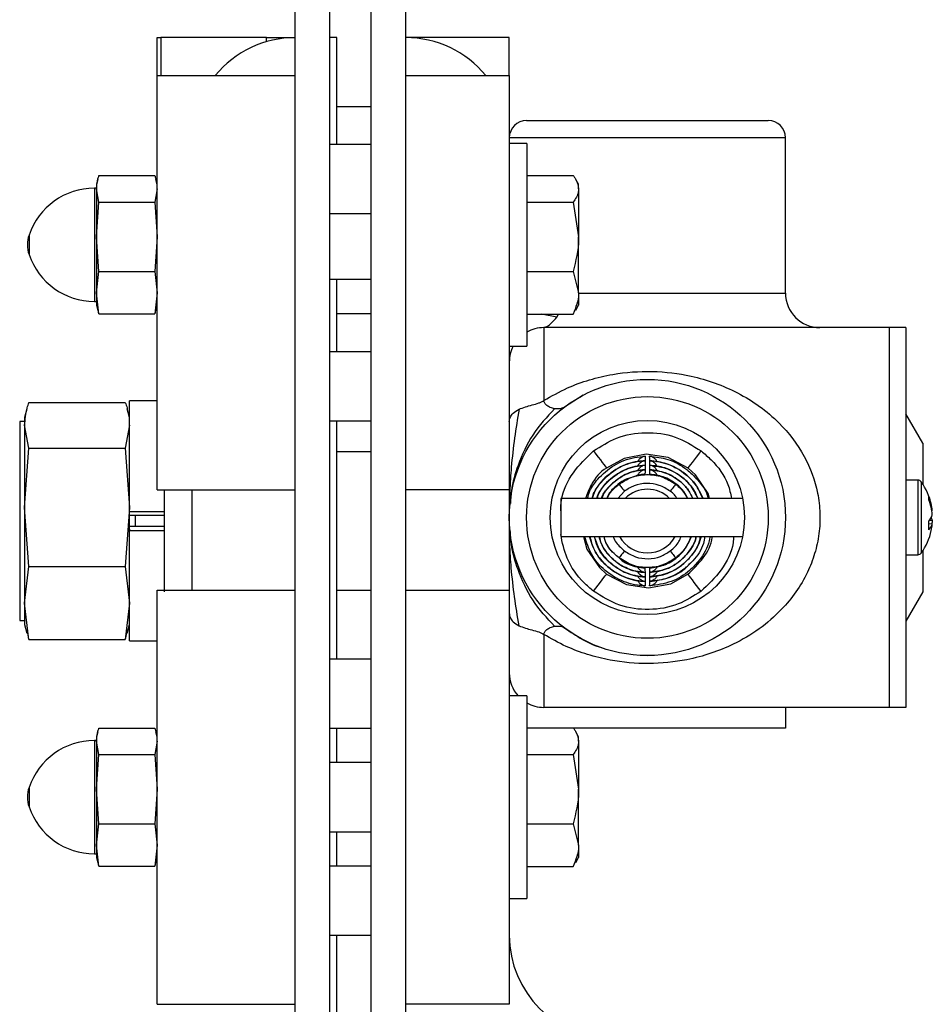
# Model space of a CAD drawing. Header units: inches. Extents: x 144.9 to 238.4, y 214.8 to 247.7.
# Tile 145 of 256: x 174.242 to 174.845, y 216.453 to 217.103. Entities that reach past the tile are written whole.
import ezdxf

# ---------------------------------------------------------------- set-up
doc = ezdxf.new("R2010")
doc.units = ezdxf.units.IN
doc.header["$LTSCALE"] = 0.25
doc.header["$MEASUREMENT"] = 0
doc.layers.add('ANNOTATIONS', color=1, linetype='Continuous')
doc.layers.add('DETAILS', color=4, linetype='Continuous')
doc.styles.add('ARIAL', font='arial.ttf', dxfattribs={"height": 0.09375})
doc.dimstyles.new('STANDARD$0', dxfattribs={"dimtxt": 0.09375, "dimasz": 0.09375, "dimexe": 0.03125, "dimexo": 0.046875, "dimgap": 0.09, "dimtad": 0, "dimtih": 1, "dimtoh": 1, "dimdec": 4, "dimzin": 0, "dimdsep": 46, "dimtxsty": 'ARIAL', "dimcen": 0.09, "dimadec": 0, "dimazin": 0, "dimtfac": 1, "dimtdec": 4, "dimtofl": 0, "dimtmove": 0, "dimatfit": 1, "dimfxl": 1, "dimtolj": 1, "dimtzin": 0, "dimarcsym": 0})

# ---------------------------------------------------------------- blocks, each defined once
blk = doc.blocks.new('*D94')
at = {"layer": 'ANNOTATIONS', "color": 0, "lineweight": -2, "transparency": 16777216}
for p, q in [((174.37749, 217.63753), (173.2734, 217.63753)), ((173.30465, 217.54378), (173.30465, 216.51273)), ((173.30465, 215.75149), (173.30465, 216.23579)), ((174.44355, 215.65774), (173.2734, 215.65774))]:
    blk.add_line(p, q, dxfattribs=at)
at = {"layer": 'ANNOTATIONS', "color": 0, "transparency": 16777216}
for points in [[(173.28903, 217.54378), (173.32028, 217.54378), (173.30465, 217.63753)], [(173.28903, 215.75149), (173.32028, 215.75149), (173.30465, 215.65774)]]:
    blk.add_solid(points, dxfattribs=at)
at = {"layer": 'defpoints', "color": 0, "transparency": 16777216}
for p in [(173.30465, 217.63753), (174.42436, 217.63753), (174.49043, 215.65774)]:
    blk.add_point(p, dxfattribs=at)
at = {"layer": 'ANNOTATIONS', "color": 0, "transparency": 16777216, "insert": (173.30465, 216.37426), "char_height": 0.09375, "attachment_point": 5, "style": 'ARIAL'}
blk.add_mtext('\\A1;10 5/8"', dxfattribs=at)
blk = doc.blocks.new('*D95')
at = {"layer": 'ANNOTATIONS', "color": 0, "lineweight": -2, "transparency": 16777216}
for p, q in [((174.37749, 217.63753), (173.68513, 217.63753)), ((173.71638, 217.54378), (173.71638, 217.13653)), ((173.71638, 216.45553), (173.71638, 216.86278)), ((173.83074, 216.36178), (173.68513, 216.36178))]:
    blk.add_line(p, q, dxfattribs=at)
at = {"layer": 'ANNOTATIONS', "color": 0, "transparency": 16777216}
for points in [[(173.70076, 217.54378), (173.73201, 217.54378), (173.71638, 217.63753)], [(173.70076, 216.45553), (173.73201, 216.45553), (173.71638, 216.36178)]]:
    blk.add_solid(points, dxfattribs=at)
at = {"layer": 'defpoints', "color": 0, "transparency": 16777216}
for p in [(174.42436, 217.63753), (173.71638, 216.36178), (173.87761, 216.36178)]:
    blk.add_point(p, dxfattribs=at)
at = {"layer": 'ANNOTATIONS', "color": 0, "transparency": 16777216, "insert": (173.71638, 216.99966), "char_height": 0.09375, "attachment_point": 5, "style": 'ARIAL'}
blk.add_mtext('\\A1;7"', dxfattribs=at)

msp = doc.modelspace()

# ---------------------------------------------------------------- linework, layer by layer
at = {"layer": 'DETAILS'}
for p, q in [((174.42436, 216.08841), (174.42436, 217.45528)), ((174.44714, 216.08841), (174.44714, 217.45528)), ((174.47448, 216.08841), (174.47448, 217.45528)), ((174.49726, 216.08841), (174.49726, 217.45528)), ((174.33324, 217.06581), (174.33324, 217.09078)), ((174.33324, 217.09078), (174.33568, 217.09078)), ((174.40543, 217.09078), (174.33568, 217.09078)), ((174.33568, 217.09078), (174.33568, 217.06581)), ((174.40543, 217.09078), (174.42122, 217.09078)), ((174.40543, 217.08811), (174.40543, 217.09078)), ((174.42122, 217.09078), (174.42436, 217.09078)), ((174.42122, 217.09078), (174.42122, 217.09071)), ((174.4517, 217.09078), (174.44714, 217.09078)), ((174.4517, 217.02024), (174.4517, 217.09078)), ((174.56561, 217.09078), (174.49726, 217.09078)), ((174.56561, 217.06581), (174.56561, 217.09078)), ((174.33324, 217.06581), (174.42436, 217.06581)), ((174.33324, 216.79243), (174.33324, 217.06581)), ((174.42436, 216.79243), (174.42436, 217.06581)), ((174.49726, 216.79243), (174.49726, 217.06581)), ((174.49726, 217.06581), (174.56561, 217.06581)), ((174.56561, 217.06581), (174.56561, 216.79243)), ((174.47448, 217.04522), (174.4517, 217.04522)), ((174.577, 217.03613), (174.65673, 217.03613)), ((174.65673, 217.03613), (174.73647, 217.03613)), ((174.47448, 217.02024), (174.44714, 217.02024)), ((174.65673, 217.02474), (174.56561, 217.02474)), ((174.57709, 217.02098), (174.56561, 217.02098)), ((174.57709, 217.02098), (174.57709, 217.01591)), ((174.74786, 217.02474), (174.65673, 217.02474)), ((174.74786, 216.92222), (174.74786, 217.02474)), ((174.57709, 217.01591), (174.57709, 216.88721)), ((174.29402, 216.99723), (174.29314, 216.99396)), ((174.29314, 216.99396), (174.29314, 216.99094)), ((174.2948, 216.99973), (174.33159, 216.99973)), ((174.33324, 216.99396), (174.33236, 216.99723)), ((174.57709, 216.99978), (174.60779, 216.99978)), ((174.61135, 216.99401), (174.60946, 216.99728)), ((174.61135, 216.99098), (174.61135, 216.99401)), ((174.29314, 216.99146), (174.29179, 216.99146)), ((174.29179, 216.99146), (174.29179, 216.98862)), ((174.29179, 216.98862), (174.29179, 216.91673)), ((174.2948, 216.98215), (174.29314, 216.99094)), ((174.29314, 216.99094), (174.29314, 216.95933)), ((174.33324, 216.99094), (174.33159, 216.98215)), ((174.61135, 216.99098), (174.61135, 216.95934)), ((174.29314, 216.95933), (174.2948, 216.98215)), ((174.2948, 216.98215), (174.33159, 216.98215)), ((174.33159, 216.98215), (174.33324, 216.95933)), ((174.57709, 216.98218), (174.60779, 216.98218)), ((174.60779, 216.98218), (174.61135, 216.95934)), ((174.44714, 216.97468), (174.47448, 216.97468)), ((174.24865, 216.96054), (174.24865, 216.94765)), ((174.2948, 216.93652), (174.29314, 216.95933)), ((174.29314, 216.95933), (174.29314, 216.92249)), ((174.33324, 216.95933), (174.33159, 216.93652)), ((174.61135, 216.92245), (174.61135, 216.95934)), ((174.29314, 216.92249), (174.2948, 216.93652)), ((174.2948, 216.93652), (174.33159, 216.93652)), ((174.33159, 216.93652), (174.33324, 216.92249)), ((174.57709, 216.9365), (174.60779, 216.9365)), ((174.60779, 216.9365), (174.61135, 216.92245)), ((174.44714, 216.93131), (174.47448, 216.93131)), ((174.4517, 216.88356), (174.4517, 216.93131)), ((174.2948, 216.90846), (174.29314, 216.92249)), ((174.29314, 216.92249), (174.29314, 216.91423)), ((174.33324, 216.92249), (174.33159, 216.90846)), ((174.61135, 216.92245), (174.61135, 216.91418)), ((174.29179, 216.91673), (174.29314, 216.91673)), ((174.61135, 216.92222), (174.74786, 216.92222)), ((174.29314, 216.91423), (174.29402, 216.91096)), ((174.2948, 216.90846), (174.29431, 216.91106)), ((174.33207, 216.91106), (174.33159, 216.90846)), ((174.33236, 216.91096), (174.33324, 216.91423)), ((174.60779, 216.90841), (174.60909, 216.91103)), ((174.60946, 216.91091), (174.61135, 216.91418)), ((174.2948, 216.90846), (174.33159, 216.90846)), ((174.47448, 216.90853), (174.4517, 216.90853)), ((174.57709, 216.90841), (174.60779, 216.90841)), ((174.59686, 216.90631), (174.58688, 216.90841)), ((174.59686, 216.90631), (174.59813, 216.90841)), ((174.58839, 216.89944), (174.58839, 216.85125)), ((174.8162, 216.89944), (174.58839, 216.89944)), ((174.82736, 216.89944), (174.8162, 216.89944)), ((174.8162, 216.89944), (174.8162, 216.64885)), ((174.82736, 216.89944), (174.82736, 216.64885)), ((174.47448, 216.88356), (174.44714, 216.88356)), ((174.56561, 216.88721), (174.57709, 216.88721)), ((174.33324, 216.85103), (174.31501, 216.85103)), ((174.31501, 216.77806), (174.31501, 216.85103)), ((174.61436, 216.8548), (174.60206, 216.84705)), ((174.24726, 216.84579), (174.24576, 216.84019)), ((174.24859, 216.85008), (174.31218, 216.85008)), ((174.31501, 216.84019), (174.31351, 216.84579)), ((174.24576, 216.84019), (174.24576, 216.83501)), ((174.44714, 216.83799), (174.47448, 216.83799)), ((174.4517, 216.68072), (174.4517, 216.83799)), ((174.83853, 216.82315), (174.82736, 216.84249)), ((174.24576, 216.83745), (174.24248, 216.83745)), ((174.24248, 216.83745), (174.24248, 216.83248)), ((174.24248, 216.83248), (174.24248, 216.70623)), ((174.24859, 216.81994), (174.24576, 216.83501)), ((174.24576, 216.83501), (174.24576, 216.78083)), ((174.31501, 216.83501), (174.31218, 216.81994)), ((174.24576, 216.78083), (174.24859, 216.81994)), ((174.24859, 216.81994), (174.31218, 216.81994)), ((174.31218, 216.81994), (174.31501, 216.78083)), ((174.83853, 216.82315), (174.83853, 216.7961)), ((174.47448, 216.81741), (174.4517, 216.81741)), ((174.83527, 216.79875), (174.82736, 216.79875)), ((174.83527, 216.79875), (174.83527, 216.79688)), ((174.83527, 216.79688), (174.83527, 216.74954)), ((174.83749, 216.79761), (174.83749, 216.79583)), ((174.83749, 216.79583), (174.83749, 216.75068)), ((174.33324, 216.79243), (174.42436, 216.79243)), ((174.33779, 216.79243), (174.33779, 216.72519)), ((174.35602, 216.79243), (174.35602, 216.72628)), ((174.56561, 216.79243), (174.49726, 216.79243)), ((174.56561, 216.79243), (174.56561, 216.72628)), ((174.71955, 216.78672), (174.59955, 216.78672)), ((174.59955, 216.78672), (174.59955, 216.76157)), ((174.64159, 216.79146), (174.63721, 216.78672)), ((174.24859, 216.74171), (174.24576, 216.78083)), ((174.24576, 216.78083), (174.24576, 216.71766)), ((174.31501, 216.78083), (174.31218, 216.74171)), ((174.31501, 216.76563), (174.31501, 216.77806)), ((174.31501, 216.77721), (174.31501, 216.77806)), ((174.31501, 216.77806), (174.33779, 216.77806)), ((174.33779, 216.77551), (174.31501, 216.77551)), ((174.3188, 216.77551), (174.3188, 216.76818)), ((174.84476, 216.77851), (174.84445, 216.77847)), ((174.33779, 216.76818), (174.31501, 216.76818)), ((174.84476, 216.76978), (174.84252, 216.77006)), ((174.84302, 216.77242), (174.84476, 216.77233)), ((174.31501, 216.76648), (174.31501, 216.76563)), ((174.31501, 216.76563), (174.33779, 216.76563)), ((174.31501, 216.69266), (174.31501, 216.76563)), ((174.59955, 216.76157), (174.71955, 216.76157)), ((174.82736, 216.74954), (174.83527, 216.74954)), ((174.83853, 216.75219), (174.83853, 216.72514)), ((174.24576, 216.71766), (174.24859, 216.74171)), ((174.24859, 216.74171), (174.31218, 216.74171)), ((174.31218, 216.74171), (174.31501, 216.71766)), ((174.33324, 216.72628), (174.42436, 216.72628)), ((174.33324, 216.45291), (174.33324, 216.72628)), ((174.42436, 216.45291), (174.42436, 216.72628)), ((174.4517, 216.72628), (174.47448, 216.72628)), ((174.49726, 216.72628), (174.56561, 216.72628)), ((174.49726, 216.45291), (174.49726, 216.72628)), ((174.56561, 216.72628), (174.56561, 216.45291)), ((174.83853, 216.72514), (174.82736, 216.7058)), ((174.24859, 216.69361), (174.24576, 216.71766)), ((174.24576, 216.71766), (174.24576, 216.7035)), ((174.31501, 216.71766), (174.31218, 216.69361)), ((174.24248, 216.70623), (174.24576, 216.70623)), ((174.24576, 216.7035), (174.24726, 216.6979)), ((174.31351, 216.6979), (174.31501, 216.7035)), ((174.24859, 216.69361), (174.24777, 216.69799)), ((174.313, 216.69799), (174.31218, 216.69361)), ((174.58839, 216.69704), (174.58839, 216.64885)), ((174.24859, 216.69361), (174.31218, 216.69361)), ((174.31501, 216.69266), (174.33324, 216.69266)), ((174.65566, 216.6832), (174.65699, 216.68306)), ((174.47448, 216.68072), (174.44714, 216.68072)), ((174.57709, 216.65648), (174.56561, 216.65648)), ((174.57709, 216.65648), (174.57709, 216.65141)), ((174.57709, 216.65141), (174.57709, 216.52271)), ((174.8162, 216.64885), (174.58839, 216.64885)), ((174.74786, 216.64885), (174.74786, 216.63509)), ((174.82736, 216.64885), (174.8162, 216.64885)), ((174.29402, 216.63273), (174.29314, 216.62946)), ((174.2948, 216.63523), (174.33159, 216.63523)), ((174.33324, 216.62946), (174.33236, 216.63273)), ((174.44714, 216.63516), (174.47448, 216.63516)), ((174.4517, 216.61238), (174.4517, 216.63516)), ((174.57709, 216.63528), (174.60779, 216.63528)), ((174.74786, 216.63509), (174.60792, 216.63509)), ((174.61135, 216.62951), (174.60946, 216.63278)), ((174.29314, 216.62696), (174.29179, 216.62696)), ((174.29179, 216.62696), (174.29179, 216.62412)), ((174.29179, 216.62412), (174.29179, 216.55223)), ((174.29314, 216.62946), (174.29314, 216.62644)), ((174.2948, 216.61765), (174.29314, 216.62644)), ((174.29314, 216.62644), (174.29314, 216.59483)), ((174.33324, 216.62644), (174.33159, 216.61765)), ((174.61135, 216.62648), (174.61135, 216.62951)), ((174.61135, 216.62648), (174.61135, 216.59484)), ((174.29314, 216.59483), (174.2948, 216.61765)), ((174.2948, 216.61765), (174.33159, 216.61765)), ((174.33159, 216.61765), (174.33324, 216.59483)), ((174.57709, 216.61768), (174.60779, 216.61768)), ((174.60779, 216.61768), (174.61135, 216.59484)), ((174.47448, 216.61238), (174.44714, 216.61238)), ((174.24865, 216.59604), (174.24865, 216.58315)), ((174.2948, 216.57202), (174.29314, 216.59483)), ((174.29314, 216.59483), (174.29314, 216.55799)), ((174.33324, 216.59483), (174.33159, 216.57202)), ((174.61135, 216.55795), (174.61135, 216.59484)), ((174.29314, 216.55799), (174.2948, 216.57202)), ((174.2948, 216.57202), (174.33159, 216.57202)), ((174.33159, 216.57202), (174.33324, 216.55799)), ((174.57709, 216.572), (174.60779, 216.572)), ((174.60779, 216.572), (174.61135, 216.55795)), ((174.44714, 216.56681), (174.47448, 216.56681)), ((174.4517, 216.54403), (174.4517, 216.56681)), ((174.29179, 216.55223), (174.29314, 216.55223)), ((174.2948, 216.54396), (174.29314, 216.55799)), ((174.29314, 216.55799), (174.29314, 216.54973)), ((174.33324, 216.55799), (174.33159, 216.54396)), ((174.61135, 216.55795), (174.61135, 216.54968)), ((174.29314, 216.54973), (174.29402, 216.54646)), ((174.2948, 216.54396), (174.29431, 216.54656)), ((174.33207, 216.54656), (174.33159, 216.54396)), ((174.33236, 216.54646), (174.33324, 216.54973)), ((174.60779, 216.54391), (174.60909, 216.54653)), ((174.60946, 216.54641), (174.61135, 216.54968)), ((174.2948, 216.54396), (174.33159, 216.54396)), ((174.47448, 216.54403), (174.44714, 216.54403)), ((174.57709, 216.54391), (174.60779, 216.54391)), ((174.56561, 216.52271), (174.57709, 216.52271)), ((174.44714, 216.49847), (174.47448, 216.49847)), ((174.4517, 216.40734), (174.4517, 216.49847)), ((174.33324, 216.45291), (174.42436, 216.45291)), ((174.56561, 216.45291), (174.49726, 216.45291))]:
    msp.add_line(p, q, dxfattribs=at)
at = {"layer": 'DETAILS', "flags": 128}
for points in [[(174.62116, 216.81802), (174.62274, 216.81596), (174.62428, 216.81397), (174.6257, 216.81212), (174.62698, 216.81046), (174.62807, 216.80904), (174.62892, 216.80793), (174.62953, 216.80715), (174.62985, 216.80672)], [(174.68361, 216.80672), (174.68361, 216.80672), (174.67053, 216.81365), (174.6559, 216.81586), (174.64136, 216.8131), (174.62985, 216.80672), (174.62985, 216.80672)], [(174.65524, 216.81458), (174.65523, 216.81322), (174.65522, 216.81161)], [(174.65825, 216.81161), (174.65824, 216.81298), (174.65823, 216.81458)], [(174.68361, 216.80672), (174.68394, 216.80715), (174.68454, 216.80793), (174.6854, 216.80904), (174.68648, 216.81046), (174.68776, 216.81212), (174.68919, 216.81397), (174.69072, 216.81596), (174.6923, 216.81802)], [(174.65517, 216.80566), (174.65516, 216.80429), (174.65514, 216.80269)], [(174.6552, 216.80863), (174.65518, 216.80727), (174.65517, 216.80567)], [(174.65522, 216.81161), (174.65521, 216.81024), (174.6552, 216.80864)], [(174.65827, 216.80864), (174.65826, 216.81), (174.65825, 216.81161)], [(174.65829, 216.80567), (174.65828, 216.80703), (174.65827, 216.80863)], [(174.65833, 216.80269), (174.65831, 216.80405), (174.65829, 216.80566)], [(174.69774, 216.78672), (174.69687, 216.79001), (174.68854, 216.8023), (174.68361, 216.80672), (174.68361, 216.80672), (174.68361, 216.80672)], [(174.63803, 216.79609), (174.63816, 216.79592), (174.63841, 216.7956), (174.63876, 216.79514), (174.63921, 216.79456), (174.63973, 216.79388), (174.64031, 216.79312), (174.64094, 216.7923), (174.64159, 216.79146)], [(174.67544, 216.79609), (174.6753, 216.79592), (174.67506, 216.7956), (174.6747, 216.79514), (174.67426, 216.79456), (174.67373, 216.79388), (174.67315, 216.79312), (174.67252, 216.79231), (174.67187, 216.79146)], [(174.61447, 216.76157), (174.61672, 216.75327), (174.62513, 216.74105), (174.62985, 216.73684), (174.62985, 216.73684), (174.62985, 216.73684)], [(174.64159, 216.75209), (174.64094, 216.75125), (174.64032, 216.75044), (174.63973, 216.74967), (174.63921, 216.74899), (174.63876, 216.74841), (174.63841, 216.74796), (174.63816, 216.74764), (174.63803, 216.74746)], [(174.67187, 216.7521), (174.67252, 216.75125), (174.67315, 216.75044), (174.67374, 216.74968), (174.67426, 216.74899), (174.6747, 216.74842), (174.67506, 216.74796), (174.6753, 216.74764), (174.67544, 216.74746)], [(174.65514, 216.74087), (174.65515, 216.7395), (174.65517, 216.7379)], [(174.65829, 216.7379), (174.65831, 216.73926), (174.65833, 216.74087)], [(174.62116, 216.72554), (174.62274, 216.72759), (174.62428, 216.72958), (174.6257, 216.73144), (174.62698, 216.7331), (174.62807, 216.73451), (174.62892, 216.73563), (174.62953, 216.73641), (174.62985, 216.73684)], [(174.62985, 216.73684), (174.62985, 216.73684), (174.64293, 216.72991), (174.65756, 216.7277), (174.6721, 216.73046), (174.68338, 216.73666)], [(174.65517, 216.73789), (174.65518, 216.73653), (174.6552, 216.73493)], [(174.6552, 216.73492), (174.65521, 216.73355), (174.65522, 216.73195)], [(174.65825, 216.73195), (174.65826, 216.73331), (174.65827, 216.73492)], [(174.65827, 216.73493), (174.65828, 216.73629), (174.65829, 216.73789)], [(174.68338, 216.73666), (174.6837, 216.73623), (174.6843, 216.73544), (174.68515, 216.73432), (174.68622, 216.7329), (174.68749, 216.73123), (174.6889, 216.72937), (174.69042, 216.72737), (174.69199, 216.7253)], [(174.65522, 216.73194), (174.65523, 216.73058), (174.65524, 216.72898)], [(174.65823, 216.72898), (174.65824, 216.73034), (174.65825, 216.73194)]]:
    msp.add_lwpolyline(points, dxfattribs=at)
at = {"layer": 'DETAILS'}
for radius in [0.09113, 0.07973, 0.06406]:
    msp.add_circle((174.65673, 216.77415), radius, dxfattribs=at)
for centre, radius, start, end in [((174.42436, 217.02244), 0.06834, 90, 140.61381), ((174.49726, 217.02244), 0.06834, 39.38619, 90), ((174.577, 217.02474), 0.01139, 90, 180), ((174.73647, 217.02474), 0.01139, 0, 90), ((174.29179, 216.94589), 0.04556, 90, 161.25066), ((174.26763, 216.95409), 0.02005, 161.25066, 198.74934), ((174.29179, 216.9623), 0.04556, 198.74934, 270), ((174.77064, 216.92222), 0.02278, 180, 270), ((174.58839, 216.87666), 0.02278, 90, 119.73571), ((174.58839, 216.87666), 0.02278, 152.4194, 180), ((174.65673, 216.77178), 0.02096, 45.47569, 134.52431), ((174.83527, 216.79602), 0.00273, 35.6682, 90), ((174.8048, 216.77415), 0.04024, 12.33333, 35.6682), ((174.81079, 216.77545), 0.03411, 5.14574, 21.91089), ((174.83535, 216.78699), 0.00719, 350.45604, 9.54396), ((174.80907, 216.77272), 0.03584, 5.19053, 21.4115), ((174.83549, 216.77829), 0.00956, 316.59495, 345.87184), ((174.83733, 216.7707), 0.00761, 12.42098, 26.9671), ((174.80058, 216.76884), 0.04195, 356.05818, 3.94182), ((174.83735, 216.77167), 0.00765, 311.67305, 345.68583), ((174.81084, 216.77282), 0.03406, 347.66887, 354.86843), ((174.88216, 216.76635), 0.03787, 170.9094, 174.74463), ((174.65673, 216.77178), 0.02096, 209.14668, 330.85332), ((174.8048, 216.77415), 0.04024, 324.3318, 347.66667), ((174.83527, 216.75228), 0.00273, 270, 324.3318), ((174.58839, 216.67163), 0.02278, 180, 221.68263), ((174.58839, 216.67163), 0.02278, 240.26429, 270), ((174.29179, 216.58139), 0.04556, 90, 161.25066), ((174.26763, 216.58959), 0.02005, 161.25066, 198.74934), ((174.29179, 216.5978), 0.04556, 198.74934, 270), ((174.63395, 216.49847), 0.06834, 180, 270)]:
    msp.add_arc(centre, radius, start, end, dxfattribs=at)
for points, knots in [([(174.29314, 216.99094), (174.29333, 216.9932), (174.29358, 216.99614), (174.29457, 216.99905), (174.2948, 216.99973)], [0, 0, 0, 0, 0.768037, 1, 1, 1, 1]), ([(174.33159, 216.99973), (174.33185, 216.99906), (174.33218, 216.99819), (174.33229, 216.99732), (174.33232, 216.99713)], [0, 0, 0, 0, 0.782235, 1, 1, 1, 1]), ([(174.60779, 216.99978), (174.60821, 216.9992), (174.61032, 216.99634), (174.61089, 216.99336), (174.61135, 216.99098)], [0, 0, 0, 0, 0.203232, 1, 1, 1, 1]), ([(174.61135, 216.99098), (174.61132, 216.99031), (174.61115, 216.98733), (174.60925, 216.98443), (174.60779, 216.98218)], [0, 0, 0, 0, 0.225681, 1, 1, 1, 1]), ([(174.61135, 216.95934), (174.61135, 216.9588), (174.6113, 216.95108), (174.60948, 216.94353), (174.60779, 216.9365)], [0, 0, 0, 0, 0.070222, 1, 1, 1, 1]), ([(174.61135, 216.92245), (174.61135, 216.92212), (174.6113, 216.91738), (174.60948, 216.91273), (174.60779, 216.90841)], [0, 0, 0, 0, 0.070244, 1, 1, 1, 1]), ([(174.58839, 216.89944), (174.58854, 216.89947), (174.58887, 216.89955), (174.59091, 216.90046), (174.59375, 216.90248), (174.59576, 216.90496), (174.59686, 216.90631)], [0, 0, 0, 0, 0.176816, 0.396435, 0.669343, 1, 1, 1, 1]), ([(174.58839, 216.85125), (174.5935, 216.85419), (174.60299, 216.85965), (174.61839, 216.8652), (174.6369, 216.86964), (174.65995, 216.87135), (174.68299, 216.86852), (174.70159, 216.86311), (174.71674, 216.8565), (174.73094, 216.8478), (174.74652, 216.83464), (174.76085, 216.81605), (174.76892, 216.79456), (174.77094, 216.77692), (174.77031, 216.76338), (174.76742, 216.75023), (174.76236, 216.73718), (174.75501, 216.72474), (174.74445, 216.71196), (174.73075, 216.70017), (174.71489, 216.69078), (174.69879, 216.68422), (174.68026, 216.67927), (174.65752, 216.67694), (174.63506, 216.67897), (174.61709, 216.6835), (174.6023, 216.689), (174.59322, 216.69425), (174.58839, 216.69704)], [0, 0, 0, 0, 0.038659, 0.0717, 0.104706, 0.157674, 0.210258, 0.24513, 0.280031, 0.31722, 0.354392, 0.414033, 0.467084, 0.49427, 0.521452, 0.548837, 0.576251, 0.608269, 0.640326, 0.683503, 0.726712, 0.76114, 0.795535, 0.847259, 0.898954, 0.931188, 0.963452, 1, 1, 1, 1]), ([(174.57205, 216.84555), (174.57341, 216.84611), (174.57596, 216.84717), (174.58053, 216.84835), (174.58428, 216.84936), (174.58692, 216.85035), (174.58791, 216.85096), (174.58839, 216.85125)], [0, 0, 0, 0, 0.291187, 0.548687, 0.800326, 0.905149, 1, 1, 1, 1]), ([(174.59552, 216.8459), (174.59455, 216.84612), (174.59279, 216.84653), (174.59051, 216.84791), (174.58887, 216.84946), (174.58853, 216.85071), (174.58839, 216.85125)], [0, 0, 0, 0, 0.337065, 0.612895, 0.83052, 1, 1, 1, 1]), ([(174.24576, 216.83501), (174.24608, 216.83884), (174.2465, 216.84388), (174.24819, 216.84888), (174.24859, 216.85008)], [0, 0, 0, 0, 0.7598173, 1, 1, 1, 1]), ([(174.31218, 216.85008), (174.31265, 216.84888), (174.31321, 216.84742), (174.31341, 216.84595), (174.31344, 216.84569)], [0, 0, 0, 0, 0.822683, 1, 1, 1, 1]), ([(174.56561, 216.83723), (174.56563, 216.83764), (174.56568, 216.83876), (174.56634, 216.84068), (174.56812, 216.84325), (174.57063, 216.84472), (174.57205, 216.84555)], [0, 0, 0, 0, 0.119657, 0.3262036, 0.6197011, 1, 1, 1, 1]), ([(174.57205, 216.84555), (174.57099, 216.83922), (174.56884, 216.82649), (174.56695, 216.80901), (174.56594, 216.79456), (174.56583, 216.78638), (174.56579, 216.78383)], [0, 0, 0, 0, 0.316064, 0.635493, 0.886485, 1, 1, 1, 1]), ([(174.59552, 216.8459), (174.59042, 216.84048), (174.58064, 216.83008), (174.57161, 216.8105), (174.56702, 216.79477), (174.56653, 216.78623), (174.56637, 216.78345)], [0, 0, 0, 0, 0.340358, 0.652401, 0.887149, 1, 1, 1, 1]), ([(174.60206, 216.84705), (174.60188, 216.84693), (174.6014, 216.84659), (174.59951, 216.84571), (174.59725, 216.84582), (174.59552, 216.8459)], [0, 0, 0, 0, 0.11457, 0.319134, 1, 1, 1, 1]), ([(174.62116, 216.81802), (174.62609, 216.82117), (174.63657, 216.82786), (174.65561, 216.8311), (174.67552, 216.8285), (174.68671, 216.82151), (174.6923, 216.81802)], [0, 0, 0, 0, 0.228584, 0.485739, 0.742871, 1, 1, 1, 1]), ([(174.59955, 216.77846), (174.59963, 216.78088), (174.59994, 216.78983), (174.60699, 216.80447), (174.61644, 216.8135), (174.62116, 216.81802)], [0, 0, 0, 0, 0.155566, 0.577812, 1, 1, 1, 1]), ([(174.61719, 216.78672), (174.61766, 216.7884), (174.61895, 216.79307), (174.62479, 216.80087), (174.63433, 216.80924), (174.6457, 216.81376), (174.65286, 216.81437), (174.65524, 216.81458)], [0, 0, 0, 0, 0.103871, 0.288114, 0.570699, 0.857521, 1, 1, 1, 1]), ([(174.65524, 216.81458), (174.65522, 216.81458), (174.65482, 216.81452), (174.65363, 216.81423), (174.65194, 216.81319), (174.6507, 216.81194), (174.65039, 216.81116), (174.65037, 216.81112)], [0, 0, 0, 0, 0.005754, 0.214035, 0.648418, 0.984119, 1, 1, 1, 1]), ([(174.66327, 216.81069), (174.6632, 216.81088), (174.66283, 216.81181), (174.66154, 216.8132), (174.65984, 216.81423), (174.65864, 216.81452), (174.65824, 216.81458), (174.65823, 216.81458)], [0, 0, 0, 0, 0.075574, 0.39085, 0.798951, 0.994595, 1, 1, 1, 1]), ([(174.65823, 216.81458), (174.66226, 216.8141), (174.67107, 216.81305), (174.68189, 216.80716), (174.69074, 216.79836), (174.69584, 216.79164), (174.69677, 216.78686), (174.69679, 216.78672)], [0, 0, 0, 0, 0.240851, 0.526676, 0.709863, 0.991642, 1, 1, 1, 1]), ([(174.6923, 216.81802), (174.69452, 216.81612), (174.7017, 216.80999), (174.70957, 216.79937), (174.71161, 216.78983), (174.71227, 216.78672)], [0, 0, 0, 0, 0.231297, 0.749536, 1, 1, 1, 1]), ([(174.62985, 216.80672), (174.62985, 216.80672), (174.62544, 216.80451), (174.61997, 216.79744), (174.61703, 216.78979), (174.61584, 216.78672)], [0, 0, 0, 0, 0.000039, 0.59835, 1, 1, 1, 1]), ([(174.62023, 216.78672), (174.62053, 216.78779), (174.62147, 216.79125), (174.62645, 216.79816), (174.63509, 216.80625), (174.64612, 216.81077), (174.6529, 216.81139), (174.65522, 216.81161)], [0, 0, 0, 0, 0.07295, 0.235434, 0.551629, 0.846412, 1, 1, 1, 1]), ([(174.65522, 216.81161), (174.65355, 216.81149), (174.64743, 216.81102), (174.63908, 216.80806), (174.62947, 216.80145), (174.62291, 216.79465), (174.6209, 216.7884), (174.62036, 216.78672)], [0, 0, 0, 0, 0.110641, 0.405621, 0.567829, 0.884235, 1, 1, 1, 1]), ([(174.6552, 216.80864), (174.6529, 216.80842), (174.64649, 216.80779), (174.63867, 216.8044), (174.63012, 216.7979), (174.6248, 216.79232), (174.62336, 216.78717), (174.62323, 216.78672)], [0, 0, 0, 0, 0.16927, 0.473146, 0.606937, 0.965429, 1, 1, 1, 1]), ([(174.62354, 216.78672), (174.62405, 216.78819), (174.62514, 216.79139), (174.63027, 216.79796), (174.63878, 216.80499), (174.64874, 216.80817), (174.65403, 216.80855), (174.6552, 216.80863)], [0, 0, 0, 0, 0.1136341, 0.2483493, 0.6083366, 0.9134539, 1, 1, 1, 1]), ([(174.62636, 216.78672), (174.6264, 216.78686), (174.62713, 216.78926), (174.6312, 216.79436), (174.63849, 216.80119), (174.64758, 216.80491), (174.65327, 216.80547), (174.65517, 216.80566)], [0, 0, 0, 0, 0.011784, 0.208968, 0.525025, 0.841123, 1, 1, 1, 1]), ([(174.65517, 216.80567), (174.65401, 216.80557), (174.64906, 216.80518), (174.64187, 216.80278), (174.6337, 216.79712), (174.62847, 216.79191), (174.62693, 216.78752), (174.62665, 216.78672)], [0, 0, 0, 0, 0.097368, 0.41417, 0.613203, 0.929712, 1, 1, 1, 1]), ([(174.65517, 216.80566), (174.65516, 216.80565), (174.65483, 216.8056), (174.6537, 216.80534), (174.65202, 216.80438), (174.65065, 216.80293), (174.65025, 216.80192), (174.65015, 216.80167)], [0, 0, 0, 0, 0.005477, 0.161219, 0.572133, 0.898491, 1, 1, 1, 1]), ([(174.6552, 216.80863), (174.65519, 216.80863), (174.65483, 216.80857), (174.65367, 216.8083), (174.65198, 216.80731), (174.65067, 216.80593), (174.6503, 216.80501), (174.65023, 216.80484)], [0, 0, 0, 0, 0.005528, 0.181162, 0.600748, 0.930079, 1, 1, 1, 1]), ([(174.65522, 216.81161), (174.65521, 216.8116), (174.65482, 216.81155), (174.65364, 216.81126), (174.65196, 216.81025), (174.65068, 216.80893), (174.65034, 216.80807), (174.6503, 216.80797)], [0, 0, 0, 0, 0.005625, 0.198547, 0.624451, 0.955807, 1, 1, 1, 1]), ([(174.69352, 216.78672), (174.69167, 216.79048), (174.68872, 216.79646), (174.68043, 216.80439), (174.67061, 216.81011), (174.66203, 216.81115), (174.65825, 216.81161)], [0, 0, 0, 0, 0.273147, 0.434558, 0.75042, 1, 1, 1, 1]), ([(174.66327, 216.80774), (174.66319, 216.80792), (174.66282, 216.80886), (174.66152, 216.81025), (174.65982, 216.81126), (174.65865, 216.81155), (174.65826, 216.8116), (174.65825, 216.81161)], [0, 0, 0, 0, 0.076218, 0.396469, 0.808028, 0.994485, 1, 1, 1, 1]), ([(174.65825, 216.81161), (174.65845, 216.8116), (174.6631, 216.8114), (174.67222, 216.80935), (174.68197, 216.80314), (174.68935, 216.79556), (174.69173, 216.79), (174.69313, 216.78672)], [0, 0, 0, 0, 0.0132582, 0.3084313, 0.6035614, 0.7667554, 1, 1, 1, 1]), ([(174.69017, 216.78672), (174.68856, 216.78989), (174.68614, 216.7947), (174.67879, 216.80188), (174.66984, 216.80723), (174.66162, 216.80823), (174.65827, 216.80864)], [0, 0, 0, 0, 0.25909, 0.393239, 0.752763, 1, 1, 1, 1]), ([(174.66332, 216.80463), (174.66323, 216.80486), (174.66284, 216.80587), (174.66149, 216.80732), (174.65979, 216.8083), (174.65864, 216.80857), (174.65828, 216.80863), (174.65827, 216.80863)], [0, 0, 0, 0, 0.098844, 0.417968, 0.824407, 0.994567, 1, 1, 1, 1]), ([(174.65827, 216.80863), (174.66175, 216.8082), (174.66935, 216.80725), (174.67844, 216.80209), (174.68592, 216.79516), (174.6886, 216.78977), (174.69011, 216.78672)], [0, 0, 0, 0, 0.256447, 0.560675, 0.751556, 1, 1, 1, 1]), ([(174.68619, 216.7876), (174.68538, 216.78933), (174.68355, 216.79323), (174.67763, 216.79889), (174.6692, 216.80417), (174.66185, 216.80518), (174.65829, 216.80567)], [0, 0, 0, 0, 0.1631, 0.36811, 0.694187, 1, 1, 1, 1]), ([(174.6633, 216.8017), (174.66321, 216.80193), (174.66281, 216.80294), (174.66145, 216.80438), (174.65976, 216.80534), (174.65863, 216.8056), (174.65831, 216.80565), (174.65829, 216.80566)], [0, 0, 0, 0, 0.098529, 0.425997, 0.838309, 0.994505, 1, 1, 1, 1]), ([(174.65829, 216.80566), (174.66164, 216.80521), (174.66878, 216.80427), (174.67716, 216.79928), (174.6835, 216.7933), (174.68561, 216.78893), (174.68668, 216.78672)], [0, 0, 0, 0, 0.2801, 0.597559, 0.796171, 1, 1, 1, 1]), ([(174.64555, 216.80026), (174.64462, 216.80002), (174.64156, 216.79921), (174.63625, 216.79516), (174.63147, 216.79088), (174.63005, 216.78718), (174.62987, 216.78672)], [0, 0, 0, 0, 0.134503, 0.442926, 0.930458, 1, 1, 1, 1]), ([(174.63803, 216.79609), (174.64062, 216.79775), (174.64612, 216.80127), (174.65613, 216.80297), (174.66661, 216.80161), (174.67249, 216.79793), (174.67544, 216.79609)], [0, 0, 0, 0, 0.228407, 0.485546, 0.742764, 1, 1, 1, 1]), ([(174.65514, 216.80269), (174.65434, 216.80264), (174.65154, 216.80247), (174.64892, 216.80145), (174.64704, 216.80072)], [0, 0, 0, 0, 0.286282, 1, 1, 1, 1]), ([(174.68333, 216.78672), (174.68255, 216.7883), (174.68081, 216.79183), (174.67531, 216.79689), (174.66775, 216.80141), (174.66131, 216.80229), (174.65833, 216.80269)], [0, 0, 0, 0, 0.168432, 0.377455, 0.711757, 1, 1, 1, 1]), ([(174.63025, 216.78672), (174.6305, 216.78734), (174.63204, 216.79115), (174.6353, 216.79384), (174.63803, 216.79609)], [0, 0, 0, 0, 0.162293, 1, 1, 1, 1]), ([(174.67187, 216.79146), (174.66949, 216.79295), (174.66473, 216.79592), (174.65625, 216.79703), (174.64815, 216.79565), (174.64369, 216.7928), (174.64159, 216.79146)], [0, 0, 0, 0, 0.257204, 0.514441, 0.771556, 1, 1, 1, 1]), ([(174.67544, 216.79609), (174.67659, 216.79515), (174.67976, 216.79256), (174.68183, 216.78899), (174.68315, 216.78672)], [0, 0, 0, 0, 0.363603, 1, 1, 1, 1]), ([(174.67616, 216.78672), (174.67567, 216.78754), (174.67454, 216.78938), (174.67283, 216.79072), (174.67187, 216.79146)], [0, 0, 0, 0, 0.441971, 1, 1, 1, 1]), ([(174.56571, 216.78421), (174.56573, 216.78403), (174.56575, 216.78376), (174.56581, 216.78358), (174.56584, 216.78357), (174.56585, 216.78357)], [0, 0, 0, 0, 0.571885, 0.814332, 1, 1, 1, 1]), ([(174.56585, 216.76472), (174.56584, 216.76472), (174.56581, 216.76471), (174.56575, 216.76453), (174.56573, 216.76427), (174.56571, 216.76408)], [0, 0, 0, 0, 0.185668, 0.428115, 1, 1, 1, 1]), ([(174.57205, 216.70274), (174.57099, 216.70907), (174.56884, 216.72181), (174.56695, 216.73928), (174.56594, 216.75373), (174.56583, 216.76191), (174.56579, 216.76446)], [0, 0, 0, 0, 0.316064, 0.635493, 0.886485, 1, 1, 1, 1]), ([(174.59552, 216.70239), (174.59042, 216.70782), (174.58064, 216.71821), (174.57161, 216.73779), (174.56702, 216.75352), (174.56653, 216.76207), (174.56637, 216.76484)], [0, 0, 0, 0, 0.340358, 0.652401, 0.887149, 1, 1, 1, 1]), ([(174.62116, 216.72554), (174.61903, 216.72734), (174.61191, 216.73337), (174.60303, 216.74581), (174.60063, 216.75758), (174.59955, 216.7629)], [0, 0, 0, 0, 0.189662, 0.634208, 1, 1, 1, 1]), ([(174.65524, 216.72898), (174.65352, 216.7291), (174.64702, 216.72957), (174.63772, 216.73279), (174.62735, 216.73993), (174.61924, 216.74913), (174.61666, 216.75762), (174.61547, 216.76157)], [0, 0, 0, 0, 0.093483, 0.354329, 0.520909, 0.777579, 1, 1, 1, 1]), ([(174.65522, 216.73195), (174.65381, 216.73205), (174.64796, 216.73247), (174.63984, 216.73517), (174.63003, 216.74155), (174.62226, 216.74986), (174.61967, 216.75801), (174.61855, 216.76157)], [0, 0, 0, 0, 0.083618, 0.348993, 0.495107, 0.779893, 1, 1, 1, 1]), ([(174.6187, 216.76157), (174.61949, 216.75862), (174.62091, 216.75326), (174.62687, 216.74473), (174.63582, 216.73688), (174.64665, 216.73268), (174.65316, 216.73212), (174.65522, 216.73194)], [0, 0, 0, 0, 0.180234, 0.326768, 0.611754, 0.877391, 1, 1, 1, 1]), ([(174.62162, 216.76157), (174.62266, 216.75838), (174.62429, 216.75343), (174.63037, 216.74536), (174.63904, 216.73844), (174.64891, 216.73535), (174.65411, 216.73499), (174.6552, 216.73492)], [0, 0, 0, 0, 0.218391, 0.338127, 0.657817, 0.928832, 1, 1, 1, 1]), ([(174.6552, 216.73493), (174.65299, 216.73514), (174.64667, 216.73574), (174.63893, 216.73904), (174.63026, 216.74546), (174.6241, 216.75253), (174.62237, 216.75942), (174.62183, 216.76157)], [0, 0, 0, 0, 0.145305, 0.41639, 0.5357, 0.8556, 1, 1, 1, 1]), ([(174.65517, 216.7379), (174.6541, 216.73798), (174.64925, 216.73835), (174.64216, 216.74067), (174.63386, 216.74621), (174.62765, 216.7529), (174.62565, 216.75905), (174.62482, 216.76157)], [0, 0, 0, 0, 0.078292, 0.355918, 0.530362, 0.807807, 1, 1, 1, 1]), ([(174.62488, 216.76157), (174.62536, 216.75973), (174.62645, 216.75558), (174.63123, 216.74891), (174.63877, 216.74223), (174.64775, 216.7386), (174.65336, 216.73806), (174.65517, 216.73789)], [0, 0, 0, 0, 0.137904, 0.311287, 0.589121, 0.867005, 1, 1, 1, 1]), ([(174.62793, 216.76157), (174.62824, 216.76039), (174.62909, 216.75711), (174.63144, 216.75333), (174.63379, 216.75134), (174.63448, 216.75076)], [0, 0, 0, 0, 0.284187, 0.78807, 1, 1, 1, 1]), ([(174.63803, 216.74746), (174.63691, 216.74842), (174.63318, 216.75162), (174.62937, 216.75644), (174.62837, 216.76069), (174.62816, 216.76157)], [0, 0, 0, 0, 0.254008, 0.845165, 1, 1, 1, 1]), ([(174.63413, 216.76157), (174.63414, 216.76151), (174.63487, 216.75875), (174.63769, 216.75547), (174.64069, 216.75287), (174.64159, 216.75209)], [0, 0, 0, 0, 0.01494, 0.70415, 1, 1, 1, 1]), ([(174.698, 216.76157), (174.69786, 216.76061), (174.69703, 216.7549), (174.69221, 216.74701), (174.6837, 216.7378), (174.67262, 216.73091), (174.66306, 216.72963), (174.65823, 216.72898)], [0, 0, 0, 0, 0.052466, 0.313501, 0.480164, 0.73702, 1, 1, 1, 1]), ([(174.69473, 216.76157), (174.69446, 216.76002), (174.69341, 216.75403), (174.68825, 216.74677), (174.67985, 216.73867), (174.67006, 216.73333), (174.66176, 216.73236), (174.65825, 216.73195)], [0, 0, 0, 0, 0.0932394, 0.3600141, 0.505496, 0.7905295, 1, 1, 1, 1]), ([(174.65827, 216.73492), (174.66165, 216.73533), (174.66915, 216.73626), (174.67832, 216.74127), (174.68605, 216.7488), (174.69074, 216.75545), (174.6916, 216.76055), (174.69178, 216.76157)], [0, 0, 0, 0, 0.2221807, 0.4925726, 0.6621906, 0.9321778, 1, 1, 1, 1]), ([(174.69202, 216.76157), (174.69195, 216.76117), (174.69123, 216.75669), (174.68719, 216.75036), (174.67987, 216.74244), (174.67042, 216.7366), (174.66229, 216.73548), (174.65827, 216.73493)], [0, 0, 0, 0, 0.0264072, 0.2971439, 0.4667328, 0.7364361, 1, 1, 1, 1]), ([(174.65829, 216.73789), (174.66154, 216.73832), (174.66857, 216.73924), (174.67705, 216.74406), (174.68401, 216.7511), (174.68804, 216.75686), (174.68879, 216.76108), (174.68887, 216.76157)], [0, 0, 0, 0, 0.2375191, 0.5142746, 0.6873771, 0.9640654, 1, 1, 1, 1]), ([(174.68895, 216.76157), (174.6889, 216.76129), (174.6882, 216.75726), (174.68438, 216.7516), (174.67754, 216.74443), (174.66897, 216.73936), (174.66174, 216.73837), (174.65829, 216.7379)], [0, 0, 0, 0, 0.0205803, 0.298227, 0.4717557, 0.7479965, 1, 1, 1, 1]), ([(174.65833, 216.74087), (174.66144, 216.7413), (174.66801, 216.74222), (174.67569, 216.74687), (174.68216, 216.7533), (174.68449, 216.75843), (174.68592, 216.76157)], [0, 0, 0, 0, 0.256515, 0.541471, 0.719086, 1, 1, 1, 1]), ([(174.67187, 216.7521), (174.67403, 216.75396), (174.67713, 216.75664), (174.67855, 216.76042), (174.67899, 216.76157)], [0, 0, 0, 0, 0.694408, 1, 1, 1, 1]), ([(174.68527, 216.76157), (174.68446, 216.75929), (174.68248, 216.75374), (174.67805, 216.74979), (174.67544, 216.74746)], [0, 0, 0, 0, 0.410283, 1, 1, 1, 1]), ([(174.68338, 216.73666), (174.68693, 216.74005), (174.69402, 216.74684), (174.69913, 216.75627), (174.69951, 216.76138), (174.69952, 216.76157)], [0, 0, 0, 0, 0.490815, 0.980938, 1, 1, 1, 1]), ([(174.71362, 216.76157), (174.71355, 216.76021), (174.71312, 216.75232), (174.70618, 216.73876), (174.69672, 216.72979), (174.69199, 216.7253)], [0, 0, 0, 0, 0.094083, 0.547075, 1, 1, 1, 1]), ([(174.67544, 216.74746), (174.67285, 216.74581), (174.66734, 216.74229), (174.65733, 216.74058), (174.64686, 216.74195), (174.64097, 216.74563), (174.63803, 216.74746)], [0, 0, 0, 0, 0.228396, 0.485537, 0.742779, 1, 1, 1, 1]), ([(174.6383, 216.74732), (174.63892, 216.74673), (174.64205, 216.74374), (174.64815, 216.74166), (174.65336, 216.74107), (174.65514, 216.74087)], [0, 0, 0, 0, 0.138378, 0.706136, 1, 1, 1, 1]), ([(174.64159, 216.75209), (174.64397, 216.75061), (174.64874, 216.74763), (174.65722, 216.74653), (174.66532, 216.74791), (174.66978, 216.75075), (174.67187, 216.7521)], [0, 0, 0, 0, 0.257228, 0.51444, 0.771556, 1, 1, 1, 1]), ([(174.65029, 216.74154), (174.65035, 216.74142), (174.65071, 216.74053), (174.65202, 216.73919), (174.6537, 216.73821), (174.65483, 216.73796), (174.65516, 216.7379), (174.65517, 216.7379)], [0, 0, 0, 0, 0.055691, 0.398689, 0.830554, 0.994237, 1, 1, 1, 1]), ([(174.65825, 216.73194), (174.66262, 216.73255), (174.67143, 216.73379), (174.6805, 216.73906), (174.68438, 216.74323), (174.68522, 216.74414)], [0, 0, 0, 0, 0.43558, 0.87777, 1, 1, 1, 1]), ([(174.66332, 216.7419), (174.66322, 216.74165), (174.66282, 216.74063), (174.66145, 216.73918), (174.65976, 216.73822), (174.65863, 216.73795), (174.65831, 216.7379), (174.65829, 216.7379)], [0, 0, 0, 0, 0.103292, 0.429033, 0.8393, 0.994534, 1, 1, 1, 1]), ([(174.65024, 216.73572), (174.6503, 216.73558), (174.65066, 216.73467), (174.65195, 216.7333), (174.65364, 216.7323), (174.65482, 216.73201), (174.65521, 216.73195), (174.65522, 216.73195)], [0, 0, 0, 0, 0.0636105, 0.3882349, 0.8054867, 0.9944896, 1, 1, 1, 1]), ([(174.65032, 216.73851), (174.65036, 216.73842), (174.65071, 216.73756), (174.65199, 216.73625), (174.65367, 216.73526), (174.65483, 216.73498), (174.65519, 216.73493), (174.6552, 216.73493)], [0, 0, 0, 0, 0.041635, 0.380982, 0.813329, 0.994304, 1, 1, 1, 1]), ([(174.66327, 216.73583), (174.6632, 216.73564), (174.66282, 216.7347), (174.66152, 216.7333), (174.65982, 216.7323), (174.65865, 216.73201), (174.65826, 216.73195), (174.65825, 216.73195)], [0, 0, 0, 0, 0.0772961, 0.3971969, 0.8082594, 0.9944915, 1, 1, 1, 1]), ([(174.66329, 216.73886), (174.66321, 216.73864), (174.66282, 216.73767), (174.66148, 216.73624), (174.65979, 216.73526), (174.65864, 216.73498), (174.65828, 216.73493), (174.65827, 216.73493)], [0, 0, 0, 0, 0.08903, 0.411655, 0.822506, 0.994514, 1, 1, 1, 1]), ([(174.65034, 216.73251), (174.65036, 216.73245), (174.65069, 216.73164), (174.65194, 216.73036), (174.65363, 216.72933), (174.65482, 216.72904), (174.65522, 216.72898), (174.65524, 216.72898)], [0, 0, 0, 0, 0.026944, 0.358871, 0.788371, 0.99431, 1, 1, 1, 1]), ([(174.66333, 216.73299), (174.66324, 216.73277), (174.66286, 216.73179), (174.66154, 216.73035), (174.65984, 216.72933), (174.65864, 216.72904), (174.65824, 216.72898), (174.65823, 216.72898)], [0, 0, 0, 0, 0.092703, 0.402138, 0.802676, 0.994695, 1, 1, 1, 1]), ([(174.69199, 216.7253), (174.68716, 216.72224), (174.67676, 216.71567), (174.65786, 216.71245), (174.63795, 216.71506), (174.62676, 216.72204), (174.62116, 216.72554)], [0, 0, 0, 0, 0.224612, 0.483077, 0.741539, 1, 1, 1, 1]), ([(174.56561, 216.71106), (174.56563, 216.71065), (174.56568, 216.70953), (174.56634, 216.70761), (174.56812, 216.70504), (174.57063, 216.70357), (174.57205, 216.70274)], [0, 0, 0, 0, 0.119657, 0.3262036, 0.6197011, 1, 1, 1, 1]), ([(174.57205, 216.70274), (174.57342, 216.70217), (174.57595, 216.70112), (174.58051, 216.69995), (174.58423, 216.69895), (174.5869, 216.69795), (174.58791, 216.69733), (174.58839, 216.69704)], [0, 0, 0, 0, 0.294299, 0.544062, 0.798287, 0.90412, 1, 1, 1, 1]), ([(174.58839, 216.69704), (174.58853, 216.69758), (174.58887, 216.69883), (174.59051, 216.70038), (174.59279, 216.70176), (174.59455, 216.70217), (174.59552, 216.70239)], [0, 0, 0, 0, 0.169479, 0.387104, 0.662889, 1, 1, 1, 1]), ([(174.59552, 216.70239), (174.59725, 216.70247), (174.59951, 216.70258), (174.6014, 216.7017), (174.60188, 216.70137), (174.60206, 216.70125)], [0, 0, 0, 0, 0.680871, 0.88543, 1, 1, 1, 1]), ([(174.60206, 216.70125), (174.60592, 216.69865), (174.61304, 216.69387), (174.62137, 216.68977), (174.62596, 216.68844), (174.62647, 216.6883)], [0, 0, 0, 0, 0.512638, 0.945635, 1, 1, 1, 1]), ([(174.29314, 216.62644), (174.29333, 216.6287), (174.29358, 216.63164), (174.29457, 216.63455), (174.2948, 216.63523)], [0, 0, 0, 0, 0.7680313, 1, 1, 1, 1]), ([(174.33159, 216.63523), (174.33185, 216.63456), (174.33218, 216.63369), (174.33229, 216.63282), (174.33232, 216.63263)], [0, 0, 0, 0, 0.782217, 1, 1, 1, 1]), ([(174.60779, 216.63528), (174.60821, 216.6347), (174.61032, 216.63184), (174.61089, 216.62886), (174.61135, 216.62648)], [0, 0, 0, 0, 0.203238, 1, 1, 1, 1]), ([(174.61135, 216.62648), (174.61132, 216.62581), (174.61115, 216.62283), (174.60925, 216.61993), (174.60779, 216.61768)], [0, 0, 0, 0, 0.225674, 1, 1, 1, 1]), ([(174.61135, 216.59484), (174.61135, 216.5943), (174.6113, 216.58658), (174.60948, 216.57902), (174.60779, 216.572)], [0, 0, 0, 0, 0.070222, 1, 1, 1, 1]), ([(174.61135, 216.55795), (174.61135, 216.55762), (174.6113, 216.55288), (174.60948, 216.54823), (174.60779, 216.54391)], [0, 0, 0, 0, 0.070245, 1, 1, 1, 1])]:
    msp.add_open_spline(points, degree=3, knots=knots, dxfattribs=at)

# ---------------------------------------------------------------- dimensions: what is measured, and where the dimension line sits
at = {"layer": 'ANNOTATIONS'}
for base, p1, p2, text, picture, middle in [((173.30465, 217.63753), (174.49043, 215.65774), (174.42436, 217.63753), '10 5/8"', '*D94', (173.30465, 216.37426)), ((173.71638, 216.36178), (174.42436, 217.63753), (173.87761, 216.36178), '7"', '*D95', (173.71638, 216.99966))]:
    dim = msp.add_linear_dim(base=base, p1=p1, p2=p2, angle=90, text=text, dimstyle='STANDARD$0', override={"dimpost": ''}, dxfattribs=at)
    dim.commit()
    dim.dimension.update_dxf_attribs({"geometry": picture, "text_midpoint": middle, "dimtype": 160})

doc.saveas('drawing.dxf')
